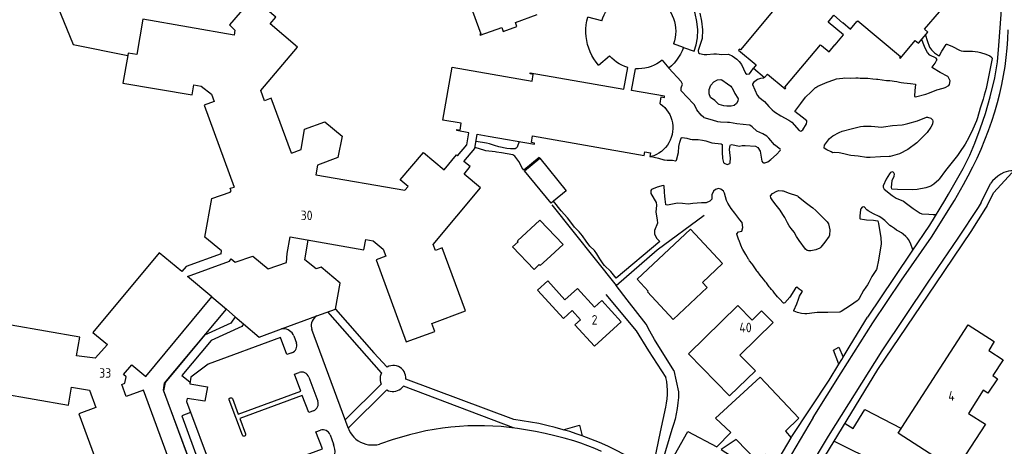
# Model space of a CAD drawing. Header units: metres. Extents: x 226218 to 240385, y 439369 to 449677.
# Tile 21 of 256: x 228250 to 228508, y 439936 to 440047. Entities that reach past the tile are written whole.
import ezdxf

# ---------------------------------------------------------------- set-up
doc = ezdxf.new("R2010")
doc.units = ezdxf.units.M
doc.header["$MEASUREMENT"] = 0
for name, color, linetype in [('DAKRAND', 4, 'Continuous'), ('DAKRAND-BYG', 4, 'Continuous'), ('HEG', 253, 'Continuous'), ('HEK', 253, 'Continuous'), ('HOOFDGEBOUW', 4, 'Continuous'), ('HUISNUMMER', 253, 'Continuous'), ('KANTVERH', 253, 'Continuous')]:
    doc.layers.add(name, color=color, linetype=linetype)
doc.styles.get("Standard").update_dxf_attribs({"font": 'iso.shx'})

msp = doc.modelspace()

# ---------------------------------------------------------------- linework, layer by layer
at = {"layer": 'DAKRAND'}
for points in [[(228320.92, 440012.42), (228323.46, 440013.32), (228324.37, 440018.67), (228329.65, 440020.62), (228334.21, 440016.86), (228333.06, 440011.26), (228327.77, 440009.21)], [(228367.75, 440008.86), (228366.04, 440010.2), (228368.98, 440013.63), (228369.57, 440017.34), (228372.48, 440016.85)], [(228302.54, 439986.05), (228302.58, 439986.83), (228298.25, 439990.34), (228300.02, 440000.47), (228304.83, 440002.14), (228305.13, 440002.54), (228304.86, 440003.21), (228305.94, 440003.51)], [(228304.69, 439984.05), (228305.11, 439984.73), (228306.15, 439983.79), (228310.81, 439985.41), (228314.81, 439982.08), (228319.58, 439983.76), (228319.77, 439986.1)]]:
    msp.add_lwpolyline(points, dxfattribs=at)
at = {"layer": 'DAKRAND-BYG'}
msp.add_line((228387.85, 439984.55), (228392.07, 439988.42), dxfattribs=at)
for points in [[(228389.52, 439999.77), (228388.92, 439999.28), (228382, 440007.79), (228386.01, 440011.04), (228392.89, 440002.53), (228389.52, 439999.77)], [(228387.85, 439984.55), (228386.04, 439982.96), (228385.82, 439983.2), (228384.49, 439981.87), (228378.84, 439987.88), (228380.32, 439989.17), (228380.1, 439989.41), (228386.02, 439994.86), (228392.07, 439988.42)]]:
    msp.add_lwpolyline(points, dxfattribs=at)
at = {"layer": 'HEG'}
msp.add_line((228389.09, 439998.83), (228405.94, 439977.72), dxfattribs=at)
at = {"layer": 'HEK'}
for points in [[(228258.8, 440052.9), (228263.69, 440040.86), (228278.02, 440037.96)], [(228405.94, 439977.72), (228416.75, 439987.05), (228429.07, 439996.12)]]:
    msp.add_lwpolyline(points, dxfattribs=at)
at = {"layer": 'HOOFDGEBOUW'}
for p, q in [((228402.23, 440047.06), (228398.55, 440048.05)), ((228423.59, 440040.11), (228421, 440041.05)), ((228401.35, 440035.47), (228404.26, 440037.91)), ((228418.01, 440036.78), (228419.78, 440034.67))]:
    msp.add_line(p, q, dxfattribs=at)
for points in [[(228365.58, 440057.32), (228370.55, 440043.69), (228370.23, 440043.58), (228370.34, 440043.28), (228376.01, 440045.34), (228376.4, 440044.26), (228379.99, 440045.57), (228379.6, 440046.65), (228385.27, 440048.71)], [(228320.92, 440012.42), (228315.64, 440026.79), (228313.86, 440026.13), (228312.86, 440028.86), (228322.52, 440040.17), (228315.36, 440046.29), (228316.85, 440048.02), (228310.77, 440053.21), (228304.66, 440046.06), (228306.1, 440044.64), (228305.87, 440043.33), (228281.98, 440047.51), (228280.36, 440038.25), (228278.14, 440038.64), (228278.02, 440037.96)], [(228402.23, 440047.06), (228402.49, 440047.86), (228402.82, 440048.64), (228403.22, 440049.38), (228403.68, 440050.08), (228404.19, 440050.75), (228404.76, 440051.37), (228405.39, 440051.93), (228406.05, 440052.45), (228406.76, 440052.9), (228407.51, 440053.29), (228408.28, 440053.61), (228409.08, 440053.87), (228409.9, 440054.06), (228410.74, 440054.18), (228411.58, 440054.23), (228412.42, 440054.21)], [(228414.42, 440053.85), (228415.22, 440053.59), (228416, 440053.25), (228416.75, 440052.85), (228417.46, 440052.39), (228418.13, 440051.86), (228418.75, 440051.28), (228419.32, 440050.65), (228419.83, 440049.97), (228420.28, 440049.26), (228420.67, 440048.5), (228420.99, 440047.71), (228421.25, 440046.9), (228421.43, 440046.07), (228421.54, 440045.23), (228421.58, 440044.38), (228421.54, 440043.53), (228421.44, 440042.69), (228421.26, 440041.86), (228421, 440041.05)], [(228447.84, 440050.57), (228438.52, 440039.45), (228438.26, 440039.66), (228438.06, 440039.42), (228442.68, 440035.54), (228441.94, 440034.66), (228444.87, 440032.21), (228445.61, 440033.09), (228450.23, 440029.22), (228450.43, 440029.46), (228450.18, 440029.67), (228459.5, 440040.79), (228459.76, 440040.58), (228459.8, 440040.63), (228461.76, 440038.99), (228463.29, 440040.81), (228463.34, 440040.76), (228465.53, 440043.38), (228461.5, 440046.76)], [(228401.35, 440035.47), (228400.7, 440036.28), (228400.13, 440037.13), (228399.61, 440038.02), (228399.17, 440038.96), (228398.8, 440039.92), (228398.5, 440040.91), (228398.27, 440041.91), (228398.13, 440042.93), (228398.06, 440043.96), (228398.07, 440044.99), (228398.15, 440046.02), (228398.32, 440047.04), (228398.55, 440048.05)], [(228461.5, 440046.76), (228462.99, 440048.53), (228465.3, 440046.57), (228465.34, 440046.63), (228467.4, 440044.92), (228469.04, 440046.88), (228469.1, 440046.84), (228469.31, 440047.09), (228480.43, 440037.76), (228480.21, 440037.51), (228480.46, 440037.31), (228484.33, 440041.93), (228485.21, 440041.19), (228487.67, 440044.12), (228486.79, 440044.85), (228490.66, 440049.47)], [(228423.59, 440040.11), (228423.23, 440039.22), (228422.81, 440038.36), (228422.32, 440037.53), (228421.77, 440036.75), (228421.16, 440036.01), (228420.5, 440035.31), (228419.78, 440034.67)], [(228278.02, 440037.96), (228276.76, 440030.77), (228294.86, 440027.64), (228295.33, 440030.32), (228297.3, 440029.97), (228299.95, 440027.83), (228300.64, 440025.95), (228298.06, 440024.98), (228305.94, 440003.51)], [(228409.02, 440034.88), (228408.24, 440035.14), (228407.49, 440035.46), (228406.76, 440035.84), (228406.08, 440036.28), (228405.42, 440036.77), (228404.82, 440037.32), (228404.26, 440037.91)], [(228327.77, 440009.21), (228327.33, 440006.74), (228350.6, 440002.67), (228351.45, 440003.68), (228349.42, 440005.38), (228355.48, 440012.59), (228360.92, 440008.03), (228364.18, 440011.94), (228364.44, 440011.73), (228366.82, 440014.57), (228367.42, 440017.74), (228364.21, 440018.3), (228364.26, 440018.6), (228365.09, 440018.45), (228365.4, 440020.23), (228360.55, 440021.08), (228362.99, 440034.97), (228383.96, 440031.28), (228384.27, 440033.05), (228383.44, 440033.2), (228383.49, 440033.49), (228408.01, 440029.18), (228409.02, 440034.88)], [(228417.55, 440025.36), (228417.47, 440025.38), (228417.78, 440027.15), (228418.6, 440027.01), (228418.65, 440027.3), (228410.01, 440028.82), (228411.01, 440034.53)], [(228418.01, 440036.78), (228417.35, 440036.27), (228416.64, 440035.82), (228415.9, 440035.43), (228415.13, 440035.11), (228414.33, 440034.86), (228413.51, 440034.67), (228412.68, 440034.55), (228411.85, 440034.51), (228411.01, 440034.53)], [(228417.55, 440025.36), (228418.15, 440024.89), (228418.7, 440024.36), (228419.2, 440023.78), (228419.64, 440023.15), (228420.01, 440022.49), (228420.32, 440021.79), (228420.55, 440021.06), (228420.72, 440020.31), (228420.81, 440019.55), (228420.83, 440018.79), (228420.77, 440018.03), (228420.64, 440017.28), (228420.43, 440016.54), (228420.15, 440015.83), (228419.81, 440015.14), (228419.4, 440014.5), (228418.93, 440013.9), (228418.4, 440013.34), (228417.82, 440012.84), (228417.2, 440012.4), (228416.53, 440012.03), (228415.83, 440011.72), (228415.11, 440011.48)], [(228372.48, 440016.85), (228384.56, 440014.72), (228384.61, 440015.02), (228383.78, 440015.16), (228384.09, 440016.94), (228413.33, 440011.79), (228413.51, 440012.78), (228414.98, 440012.52), (228414.81, 440011.53), (228415.11, 440011.48)], [(228319.77, 439986.1), (228320.55, 439990.44), (228339.89, 439987.06), (228340.36, 439989.74), (228342.33, 439989.39), (228344.97, 439987.24), (228345.66, 439985.36), (228343.09, 439984.42), (228350.96, 439962.94), (228358.44, 439965.69), (228357.72, 439967.79), (228366.52, 439971.04), (228360.43, 439987.54), (228358.65, 439986.88), (228358.06, 439988.48), (228370.44, 440003.33), (228366.14, 440006.92), (228367.75, 440008.86)], [(228414.16, 439976.01), (228420.92, 439968.8), (228429.84, 439977.16), (228428.61, 439978.5), (228433.88, 439983.46), (228425.43, 439992.49), (228411.45, 439979.37), (228414.39, 439976.23), (228414.16, 439976.01)], [(228302.54, 439986.05), (228293.3, 439982.67), (228292.17, 439981.34), (228286.25, 439986.24), (228268.9, 439965.43), (228272.74, 439962.23), (228269.45, 439958.65), (228264.59, 439959.24), (228265.45, 439964.17), (228247.52, 439967.27)], [(228244.45, 439949.49), (228262.47, 439946.37), (228263.28, 439951.05), (228267.96, 439950.3), (228269.65, 439945.72), (228265.2, 439944.08), (228274.59, 439918.61), (228291.47, 439924.83), (228282.11, 439950.29), (228277.65, 439948.65), (228276.49, 439951.79), (228277.27, 439952.08), (228277.6, 439953.8), (228276.93, 439954.35), (228279.08, 439956.94), (228282.74, 439953.9), (228300.08, 439974.73), (228293.69, 439980.05), (228304.69, 439984.05)], [(228396.67, 439968.73), (228395.19, 439967.39), (228400.29, 439961.79), (228407.31, 439968.18), (228402.21, 439973.78), (228400.29, 439972.03), (228395.81, 439976.95), (228392.56, 439973.99), (228388.1, 439978.9), (228385.41, 439976.46), (228392.16, 439969.05), (228394.47, 439971.15), (228396.67, 439968.73)], [(228424.92, 439959.8), (228437.88, 439972.44), (228441.58, 439968.65), (228444.07, 439971.08), (228447.09, 439967.99), (228438.39, 439959.49), (228442.45, 439955.33), (228435.71, 439948.75), (228424.92, 439959.8)], [(228507.38, 439958.22), (228504.68, 439954.08), (228505.91, 439953.27), (228503.36, 439949.48), (228502.16, 439950.27), (228498.26, 439944.18), (228502.7, 439941.33), (228494.86, 439929.27), (228479.86, 439939), (228498.24, 439967.4), (228505.05, 439963.02), (228503.58, 439960.7), (228507.38, 439958.22)]]:
    msp.add_lwpolyline(points, dxfattribs=at)
at = {"layer": 'KANTVERH'}
for p, q in [((228494.6, 440000), (228496.95, 440004.2)), ((228501.58, 439999.49), (228504.01, 440004.48)), ((228502.81, 439998.01), (228503.15, 439998.54)), ((228300.08, 439974.73), (228303.86, 439971.52)), ((228303.86, 439971.52), (228306.2, 439969.52)), ((228344.49, 439954.81), (228330.41, 439970.79)), ((228306.2, 439969.52), (228308.36, 439967.67)), ((228318.33, 439966.32), (228327.54, 439969.73)), ((228467.31, 439961.96), (228471.85, 439969.39)), ((228335.73, 439940.39), (228326.29, 439966.14)), ((228321.53, 439964.49), (228322.27, 439962.56)), ((228345.99, 439956.34), (228342.48, 439960.09)), ((228465.46, 439958.95), (228467.31, 439961.96)), ((228461.77, 439952.91), (228464.34, 439957.11)), ((228421.06, 439955.41), (228422.29, 439949.8)), ((228325.49, 439953.71), (228327.82, 439947.42)), ((228334.94, 439942.54), (228344.43, 439951.89)), ((228379.14, 439942.57), (228350.87, 439953.18)), ((228345.89, 439950.33), (228335.75, 439940.35)), ((228379.11, 439940.38), (228350.24, 439951.31)), ((228308.05, 439938.47), (228304.59, 439947.74)), ((228457.59, 439943.11), (228440.76, 439914.63)), ((228420.55, 439939.95), (228418.2, 439932.02)), ((228331.04, 439938.6), (228331.95, 439936.11)), ((228347.6, 439937.34), (228344, 439936.15)), ((228463.13, 439936.92), (228474.86, 439931.06))]:
    msp.add_line(p, q, dxfattribs=at)
for points in [[(228492.05, 440000), (228493.03, 440001.64), (228496.88, 440008.39), (228498.67, 440011.9), (228499.95, 440014.99), (228501.33, 440018.81), (228502.73, 440022.81), (228503.97, 440027.19), (228505.17, 440032.16), (228505.85, 440036.3), (228506.25, 440040.63), (228506.84, 440048.72), (228507.54, 440061.5), (228508.22, 440069.28), (228509.14, 440075.69)], [(228423.59, 440040.11), (228426.39, 440039.12), (228426.94, 440040.82), (228427.26, 440042.58), (228427.35, 440044.73), (228427.14, 440046.93), (228426.68, 440048.99), (228425.95, 440050.97), (228424.27, 440053.91), (228425.68, 440054.72)], [(228427.88, 440049.11), (228428.36, 440047.02), (228428.57, 440044.72), (228428.47, 440042.45), (228427.46, 440039.33), (228427.54, 440038.73), (228427.8, 440038.52), (228429.06, 440038.25), (228429.73, 440038.23), (228431.54, 440038.42), (228432.28, 440038.4), (228433.7, 440038.27), (228435.35, 440038.31), (228435.56, 440038.28), (228436.33, 440037.94), (228437.61, 440037.01), (228438.19, 440036.45), (228438.82, 440035.65), (228439.89, 440033.32), (228440.19, 440033.09), (228440.95, 440033.2), (228441.39, 440033.84), (228441.94, 440034.66)], [(228505.88, 440025.71), (228506.49, 440028.04), (228507.02, 440030.38), (228507.49, 440032.74), (228507.87, 440035.11), (228508.18, 440037.49), (228508.42, 440039.88), (228508.58, 440042.28), (228508.66, 440044.68)], [(228474.17, 440031.78), (228474.38, 440031.76), (228474.5, 440031.75), (228475.64, 440031.59), (228476.8, 440031.42), (228476.86, 440031.42), (228477.66, 440031.41), (228478.32, 440031.36), (228478.8, 440031.29), (228479.53, 440031.16), (228480.23, 440030.97), (228480.61, 440030.89), (228481.32, 440030.8), (228483.05, 440030.67), (228484.37, 440030.48), (228484.42, 440030.46), (228484.44, 440030.35), (228484.19, 440028.83), (228484.1, 440027.35), (228484.14, 440027.27), (228484.41, 440027.2), (228487.09, 440027.84), (228488.09, 440028.18), (228490, 440028.96), (228491.67, 440029.4), (228492.13, 440029.57), (228493.14, 440030.14), (228493.34, 440030.39), (228493.45, 440031.32), (228492.98, 440032.41), (228492.83, 440032.53), (228490.9, 440033.5), (228488.84, 440034.75), (228488.77, 440034.85), (228488.78, 440034.91), (228489.51, 440035.95), (228490.03, 440036.82), (228490.04, 440036.87), (228489.77, 440037.26), (228488.15, 440038.1), (228487.56, 440038.8), (228486.89, 440039.91), (228486.41, 440041.26), (228486.04, 440042.17)], [(228486.99, 440043.3), (228487.45, 440041.96), (228488.11, 440040.15), (228488.61, 440039.45), (228489.36, 440038.71), (228490.39, 440037.97), (228490.63, 440037.94), (228490.68, 440037.97), (228491.33, 440039.16), (228492.43, 440040.89), (228492.52, 440040.95), (228492.63, 440040.95), (228494.07, 440040.36), (228495.89, 440039.4), (228496.32, 440039.24), (228496.94, 440039.15), (228499.3, 440039.14), (228500.7, 440038.97), (228501.41, 440038.82), (228502.8, 440038.37), (228503.85, 440037.88), (228504.34, 440037.56), (228504.43, 440037.44), (228504.45, 440037.2), (228503.56, 440032.44), (228502.88, 440029.31), (228502.43, 440027.57), (228502.11, 440026.53), (228501.31, 440024.22), (228500.61, 440021.69), (228500.35, 440020.91), (228499.46, 440018.72), (228498.38, 440016.5), (228497.37, 440014.74), (228495.94, 440012.56), (228495.39, 440011.81), (228492.29, 440007.84), (228490.61, 440005.55), (228490.47, 440005.39), (228489.24, 440004.28), (228488.4, 440003.74), (228487.13, 440003.28), (228484.85, 440002.86), (228483.68, 440002.8), (228479.72, 440002.91), (228478.28, 440003)], [(228444.62, 440009.83), (228444.92, 440009.84), (228445.69, 440010.16), (228446.53, 440010.71), (228447.98, 440012.01), (228448.97, 440013.1), (228449.03, 440013.28), (228448.96, 440013.42), (228447.5, 440014.57), (228446.01, 440016.31), (228445.43, 440016.84), (228444.44, 440017.45), (228442.82, 440018.12), (228441.6, 440019.3), (228440.98, 440019.69), (228440.87, 440019.72), (228437.6, 440020.11), (228435.64, 440020.41), (228435.12, 440020.47), (228433.28, 440020.56), (228432.59, 440020.64), (228432.37, 440020.69), (228430.59, 440021.21), (228429, 440021.69), (228428.93, 440021.72), (228428.23, 440022.31), (228427.13, 440023.72), (228426.8, 440024.52), (228426.42, 440025.16), (228426.27, 440025.33), (228424.58, 440027.04), (228423.08, 440028.65), (228423.04, 440028.71), (228422.98, 440029.48), (228423.32, 440030.52), (228422.97, 440031.18), (228419.78, 440034.67)], [(228444.85, 440032.22), (228444.6, 440032.04), (228443.79, 440031.95), (228443.03, 440031.66), (228441.99, 440030.93), (228441.72, 440030.46), (228441.72, 440030.43), (228442.33, 440028.97), (228442.93, 440027.56), (228442.98, 440027.48), (228443.37, 440027.07), (228444.82, 440025.97), (228445.98, 440024.61), (228446.84, 440023.77), (228447.5, 440023.24), (228449.16, 440022.14), (228451.25, 440021), (228451.97, 440020.52), (228453.93, 440018.35), (228454.36, 440018.19), (228454.91, 440018.48), (228455.82, 440020.04), (228455.96, 440020.58), (228455.91, 440020.88), (228454.72, 440021.83), (228452.81, 440023.31), (228452.8, 440023.33), (228454.34, 440025.39), (228455.58, 440027.04), (228455.66, 440027.13), (228456.99, 440028.4), (228458.24, 440029.62), (228458.26, 440029.64), (228458.78, 440029.92), (228461.24, 440030.97), (228462.98, 440031.62), (228463.69, 440031.84), (228464.45, 440031.99), (228465.38, 440032.09), (228465.73, 440032.1), (228467.33, 440032.07), (228468.79, 440032.11), (228469.35, 440032.11), (228469.94, 440032.09), (228470.73, 440032.02), (228471.38, 440032.03), (228471.82, 440032.02), (228471.93, 440032.01), (228473.23, 440031.87), (228474.17, 440031.78)], [(228436.07, 440024.74), (228434.93, 440024.73), (228434.2, 440024.77), (228432.99, 440025.15), (228432.81, 440025.27), (228431.8, 440026.17), (228430.73, 440026.94), (228430.65, 440027.02), (228430.33, 440027.93), (228430.35, 440029.04), (228430.79, 440030.22), (228431.53, 440031.09), (228432.5, 440031.6), (228433.43, 440031.68), (228433.68, 440031.59), (228435.13, 440030.6), (228435.98, 440029.93), (228436.23, 440029.67), (228436.36, 440029.49), (228437.1, 440028.06), (228437.88, 440026.81), (228437.91, 440026.72), (228437.86, 440026.01), (228437.54, 440025.42), (228436.88, 440024.92), (228436.07, 440024.74)], [(228496.95, 440004.2), (228498.2, 440006.47), (228499.39, 440008.77), (228500.52, 440011.11), (228501.58, 440013.48), (228502.58, 440015.88), (228503.51, 440018.3), (228504.37, 440020.75), (228505.16, 440023.22), (228505.88, 440025.71)], [(228463.06, 440012.56), (228462.7, 440012.52), (228462.32, 440012.72), (228461.18, 440013.24), (228460.51, 440013.69), (228460.44, 440013.79), (228460.56, 440014.49), (228461.86, 440016.21), (228462.75, 440016.95), (228464.37, 440017.84), (228465.19, 440018.15), (228467.88, 440018.87), (228470, 440019.34), (228470.81, 440019.45), (228472.81, 440019.49), (228475.61, 440019.25), (228476.04, 440019.29), (228478.4, 440019.61), (228480.91, 440019.83), (228481.33, 440019.89), (228482.37, 440020.13), (228484.89, 440020.89), (228487.3, 440021.82), (228487.52, 440021.85), (228488.38, 440021.59), (228488.88, 440021.1), (228488.95, 440020.76), (228488.82, 440020.02), (228488.44, 440019.19), (228487.43, 440017.82), (228484.77, 440015.09), (228482.41, 440013.33), (228480.2, 440012.23), (228477.76, 440011.52), (228477.53, 440011.49), (228475.24, 440011.46), (228472.52, 440011.27), (228472.02, 440011.27), (228471.59, 440011.3), (228469.38, 440011.61), (228467.5, 440011.77), (228467.04, 440011.83), (228465.63, 440012.24), (228464.44, 440012.48), (228463.06, 440012.56)], [(228415.11, 440011.48), (228415.9, 440011.38), (228417.03, 440011.08), (228418.49, 440010.65), (228418.64, 440010.62), (228419.38, 440010.54), (228420.73, 440010.52), (228421.53, 440010.35), (228421.61, 440010.36), (228421.77, 440010.57), (228422.3, 440012.54), (228422.43, 440014.16), (228422.64, 440015.29), (228422.97, 440016.3), (228423.11, 440016.46), (228423.23, 440016.48), (228424.45, 440016.3), (228425.38, 440016.05), (228425.93, 440015.94), (228427.47, 440015.96), (228428.64, 440015.84), (228429.5, 440015.63), (228431.02, 440015.1), (228433.48, 440014.81), (228433.71, 440014.68), (228433.72, 440014.66), (228433.73, 440013.68), (228433.73, 440013.6), (228433.78, 440012.66), (228433.86, 440010.99), (228434.14, 440009.92), (228434.29, 440009.73), (228435.07, 440009.46), (228435.73, 440009.71), (228435.82, 440009.87), (228435.9, 440011.18), (228435.72, 440012.5), (228435.71, 440013.44), (228435.83, 440014.4), (228435.93, 440014.55), (228436.28, 440014.64), (228438.17, 440014.23), (228438.98, 440014.4), (228439.74, 440014.44), (228442.46, 440014.19), (228443.13, 440013.86), (228443.73, 440012.89), (228444.14, 440010.33), (228444.43, 440009.94), (228444.62, 440009.83)], [(228386.01, 440011.04), (228385.83, 440011.26), (228381.75, 440007.98), (228381.26, 440008.65), (228380.8, 440009.64), (228380.44, 440010.25), (228379.41, 440011.57), (228378.91, 440011.96), (228375.92, 440012.45), (228374.59, 440012.66), (228374.27, 440012.71), (228371.83, 440013.04), (228371.58, 440013.09), (228369.01, 440013.85)], [(228380.57, 440015.42), (228380.02, 440013.98), (228379.82, 440013.68), (228379.48, 440013.57), (228378.3, 440013.54), (228377.3, 440013.64), (228375.23, 440014.07), (228374.09, 440014.38), (228372.79, 440014.82), (228372.02, 440014.99), (228369.27, 440015.45)], [(228478.28, 440003), (228478.21, 440003.04), (228478.08, 440003.41), (228478.27, 440005.22), (228478.81, 440006.38), (228478.87, 440006.86), (228478.76, 440007.25), (228478.55, 440007.44), (228478.27, 440007.47), (228477.85, 440007.29), (228477.55, 440006.98), (228476.74, 440005.62), (228475.93, 440003.86), (228475.9, 440003.51), (228476.22, 440002.95), (228478.28, 440001.27), (228479.34, 440000.64), (228481.22, 439999.78), (228482.05, 439999.22), (228483.75, 439997.9), (228485.58, 439996.7), (228485.9, 439996.55), (228486.02, 439996.53), (228487.93, 439996.41), (228489.05, 439996.29), (228489.18, 439996.28), (228489.63, 439996.36), (228489.9, 439996.44)], [(228502.81, 439998.01), (228504.88, 440002.1), (228509.64, 440007.23)], [(228507.53, 440007.3), (228506.74, 440006.86), (228505.98, 440006.35), (228505.27, 440005.79), (228504.61, 440005.16), (228504.01, 440004.48)], [(228512.51, 440007.08), (228511.92, 440007.35), (228511.31, 440007.56), (228510.68, 440007.69), (228510.04, 440007.76), (228509.4, 440007.75), (228508.76, 440007.67), (228508.14, 440007.52), (228507.53, 440007.3)], [(228439.11, 439987.23), (228439.1, 439987.27), (228438.67, 439988.3), (228438.18, 439989.48), (228438.15, 439989.57), (228437.59, 439991.15), (228437.59, 439991.23), (228438.03, 439991.74), (228438.9, 439991.97), (228439.19, 439992.92), (228438.98, 439994.25), (228438.94, 439994.31), (228438.42, 439994.88), (228437.03, 439996.65), (228436.15, 439997.87), (228435.26, 439999.27), (228434.89, 439999.97), (228434.37, 440001.92), (228434.08, 440002.43), (228433.43, 440002.93), (228432.76, 440003.09), (228432.03, 440002.91), (228431.44, 440002.4), (228431.02, 440001.44), (228431.05, 440000.31), (228430.52, 439999.81), (228429.53, 439999.38), (228429.35, 439999.35), (228428.4, 439999.39), (228428.33, 439999.38), (228426.03, 439999.16), (228424.85, 439999.04), (228424.83, 439999.04), (228423.34, 439999.23), (228422.04, 439999.27), (228419.39, 439998.78), (228419.03, 439998.88), (228418.99, 439998.93), (228418.79, 440000.37), (228418.71, 440001.11), (228418.62, 440002.21), (228418.56, 440003.81), (228418.54, 440003.85), (228418.28, 440003.91), (228416.71, 440003.47), (228415.26, 440002.84), (228415.06, 440002.61), (228415.1, 440001.78), (228416.46, 439999.43), (228416.52, 439998.74)], [(228447.57, 439999.18), (228446.85, 440000.15), (228446.51, 440000.65), (228446.44, 440001.17), (228446.92, 440001.82), (228448.05, 440002.47), (228448.63, 440002.59), (228449.55, 440002.54), (228449.76, 440002.49), (228451.28, 440001.89), (228453.24, 440001.29), (228453.51, 440001.17), (228453.7, 440001.05), (228455.5, 439999.57), (228456.89, 439998.54), (228457.5, 439998.07), (228458.31, 439997.38), (228458.84, 439996.88), (228461.24, 439994.36), (228461.58, 439993.83), (228461.98, 439992.33), (228461.87, 439990.91), (228461.75, 439990.63), (228460.62, 439989.03), (228459.6, 439987.74), (228459.36, 439987.53), (228458.32, 439987.02), (228456.97, 439986.76), (228456.37, 439986.79), (228455.99, 439986.92), (228455.59, 439987.27), (228453.9, 439989.54), (228453.26, 439990.53), (228452.63, 439991.67), (228451.83, 439992.64), (228451.3, 439993.38), (228450.84, 439994.16), (228450.14, 439995.57), (228449.68, 439996.29), (228448.91, 439997.41), (228447.57, 439999.18)], [(228416.52, 439998.74), (228416.37, 439996.93), (228416.74, 439994.92), (228416.77, 439994.03), (228416.06, 439992.14), (228416.03, 439991.23), (228416.51, 439990.1), (228417.43, 439989.28), (228406.02, 439979.59), (228404.54, 439981.34), (228402.95, 439982.98), (228402.57, 439983.42), (228401.71, 439984.66), (228400.94, 439986.04), (228400.26, 439986.86), (228399.08, 439988.06), (228398.13, 439989.29), (228397.18, 439990.69), (228396.26, 439991.76), (228395.06, 439993.02), (228394.12, 439994.33), (228393.22, 439995.46), (228391.56, 439997.26), (228389.52, 439999.77)], [(228501.58, 439999.49), (228500.79, 439998.18), (228495.53, 439990.11), (228487.65, 439978.58), (228475.55, 439960.59), (228461.54, 439938.26), (228456.32, 439929.48)], [(228457.59, 439943.11), (228464.9, 439954.84), (228473.21, 439967.89), (228480.75, 439979.08), (228488.62, 439990.37), (228494.04, 439999.02), (228494.6, 440000)], [(228483.74, 439987.04), (228483.08, 439988.82), (228482.59, 439989.74), (228482.32, 439990.15), (228481.9, 439990.59), (228481.14, 439991.2), (228480.72, 439991.48), (228479.93, 439991.92), (228479.46, 439992.25), (228478.92, 439992.67), (228478.12, 439993.14), (228477.69, 439993.43), (228476.33, 439994.73), (228475.31, 439995.52), (228474.92, 439995.75), (228473.36, 439996.52), (228471.99, 439997.3), (228471.66, 439997.53), (228470.99, 439998.29), (228470.82, 439998.37), (228470.46, 439998.28), (228470.04, 439997.82), (228469.95, 439997.56), (228469.79, 439996.01), (228469.79, 439995.27), (228469.87, 439995.2), (228471.04, 439995.01), (228471.58, 439994.95), (228473.36, 439994.8), (228474.48, 439994.68), (228474.53, 439994.62), (228474.67, 439994), (228475.34, 439990.18), (228475.44, 439988.69), (228475.43, 439988.65), (228474.67, 439984.38), (228474.27, 439982.21), (228474.27, 439982.19), (228474.14, 439981.92), (228473, 439980.08), (228472.19, 439978.52), (228471.81, 439977.86), (228471.42, 439977.26), (228470.81, 439976.43), (228469.65, 439974.34), (228469.37, 439973.95), (228469.09, 439973.69), (228467.35, 439972.45), (228464.95, 439970.87), (228464.61, 439970.71)], [(228471.88, 439969.37), (228478.87, 439979.84), (228483.51, 439986.7), (228488.16, 439993.53), (228492.05, 440000)], [(228460.66, 439932.87), (228474.57, 439955.7), (228489.7, 439978.14), (228498.94, 439991.85), (228502.81, 439998.01)], [(228332.44, 439971.54), (228333.7, 439978.34), (228328.67, 439982.52), (228327.37, 439982.04), (228324.39, 439984.47), (228325.29, 439989.61)], [(228464.61, 439970.71), (228464.51, 439970.7), (228461.43, 439970.67), (228458.63, 439970.6), (228457.94, 439970.56), (228455.94, 439970.31), (228455.41, 439970.29), (228454.57, 439970.38), (228453.47, 439970.65), (228452.58, 439970.97), (228452.48, 439971.06), (228452.49, 439971.19), (228453.35, 439972.91), (228453.74, 439974.15), (228454.03, 439974.88), (228454.74, 439976.04), (228454.76, 439976.21), (228454.75, 439976.22), (228453.96, 439976.74), (228453.28, 439977.23), (228453, 439977.05), (228451.52, 439974.66), (228450.14, 439973.13), (228449.92, 439973.04), (228449.86, 439973.06), (228448.75, 439974.21), (228448.27, 439974.74), (228447.92, 439975.15), (228447.5, 439975.73), (228447.1, 439976.23), (228446.71, 439976.68), (228446.31, 439977.1), (228446.08, 439977.4), (228445.35, 439978.37), (228445.11, 439978.68), (228444.58, 439979.33), (228444.12, 439979.92), (228443.72, 439980.43), (228443.06, 439981.26), (228442.95, 439981.39), (228442.82, 439981.58), (228442.33, 439982.32), (228441.74, 439983.16), (228441.53, 439983.45), (228440.94, 439984.17), (228440.7, 439984.5), (228440.64, 439984.59), (228439.93, 439985.8), (228439.18, 439987.11), (228439.11, 439987.23)], [(228421.06, 439955.41), (228416, 439963.52), (228414.83, 439965.76), (228413.81, 439967.55), (228408.88, 439973.99), (228405.94, 439977.72)], [(228403.23, 439975.39), (228411.18, 439965.8), (228414.45, 439960.58), (228419.01, 439953.62)], [(228296.13, 439926.58), (228287.35, 439950.28), (228287.67, 439952.13), (228303.86, 439971.52)], [(228327.54, 439969.73), (228332.44, 439971.54), (228342.48, 439960.09)], [(228306.2, 439969.52), (228305.03, 439967.85), (228298.11, 439964.65), (228287.79, 439952.25), (228287.43, 439950.1), (228297.49, 439922.81)], [(228308.36, 439967.67), (228307.89, 439967), (228299.84, 439963.3), (228292.21, 439954.16), (228294.33, 439952.43)], [(228308.36, 439967.67), (228312.46, 439964.15), (228318.33, 439966.32)], [(228327.54, 439969.73), (228327.16, 439969.46), (228326.83, 439969.14), (228326.56, 439968.78), (228326.34, 439968.38), (228326.19, 439967.94), (228326.11, 439967.49), (228326.1, 439967.03), (228326.16, 439966.58), (228326.29, 439966.14)], [(228321.53, 439964.49), (228321.34, 439964.89), (228321.09, 439965.26), (228320.79, 439965.58), (228320.44, 439965.85), (228320.05, 439966.07), (228319.64, 439966.23), (228319.21, 439966.33), (228318.77, 439966.36), (228318.33, 439966.32)], [(228321.03, 439960.09), (228319.71, 439959.6), (228318.08, 439964.07), (228299.08, 439957.1), (228294.52, 439953.66), (228294.25, 439951.98), (228298.91, 439951.13), (228298.22, 439947.35), (228293.55, 439948.12), (228293.42, 439947.31), (228300.17, 439929.3), (228306.28, 439931.54), (228307.93, 439927.12), (228329.01, 439934.89), (228327.34, 439939.32), (228328.54, 439939.76)], [(228321.03, 439960.09), (228321.37, 439960.26), (228321.68, 439960.48), (228321.93, 439960.76), (228322.13, 439961.08), (228322.27, 439961.43), (228322.34, 439961.81), (228322.34, 439962.18), (228322.27, 439962.56)], [(228464.34, 439957.11), (228462.88, 439960.75), (228464.35, 439961.57), (228465.46, 439958.95)], [(228464.34, 439957.11), (228465.07, 439958.31), (228465.46, 439958.95)], [(228305.43, 439948.05), (228306.96, 439943.98), (228323.33, 439950.01), (228321.68, 439954.47), (228322.89, 439954.9)], [(228325.49, 439953.71), (228325.31, 439954.06), (228325.07, 439954.37), (228324.77, 439954.63), (228324.43, 439954.83), (228324.06, 439954.96), (228323.67, 439955.02), (228323.28, 439955), (228322.89, 439954.9)], [(228344.49, 439954.81), (228344.29, 439954.34), (228344.16, 439953.85), (228344.11, 439953.35), (228344.14, 439952.85), (228344.25, 439952.36), (228344.43, 439951.89)], [(228350.87, 439953.18), (228350.88, 439953.69), (228350.8, 439954.2), (228350.65, 439954.68), (228350.43, 439955.14), (228350.14, 439955.55), (228349.78, 439955.92), (228349.38, 439956.23), (228348.93, 439956.47), (228348.45, 439956.64), (228347.95, 439956.73), (228347.45, 439956.75), (228346.94, 439956.69), (228346.45, 439956.55), (228345.99, 439956.34)], [(228418.97, 439945.78), (228419.19, 439946.89), (228419.34, 439948.01), (228419.42, 439949.13), (228419.42, 439950.26), (228419.36, 439951.39), (228419.22, 439952.51), (228419.01, 439953.62)], [(228422.07, 439925.46), (228423.68, 439928.17), (228419.73, 439930.47), (228424.77, 439939.47), (228432.34, 439935.39), (228436, 439939.15), (228432.02, 439942.95), (228443.74, 439953.66), (228453.85, 439942.95), (228450.37, 439939.52), (228451.8, 439937.8)], [(228451.8, 439937.8), (228452.01, 439938.15), (228461.77, 439952.91)], [(228345.89, 439950.33), (228346.34, 439950.13), (228346.8, 439950), (228347.28, 439949.93), (228347.77, 439949.94), (228348.25, 439950.01), (228348.71, 439950.15), (228349.15, 439950.35), (228349.56, 439950.62), (228349.92, 439950.94), (228350.24, 439951.31)], [(228422.29, 439949.8), (228422.27, 439948.36), (228422.17, 439946.92), (228421.99, 439945.5), (228421.74, 439944.08), (228421.42, 439942.68), (228421.02, 439941.3), (228420.55, 439939.95)], [(228304.59, 439947.74), (228304.58, 439947.9), (228304.63, 439948.06), (228304.73, 439948.19), (228304.87, 439948.28), (228305.03, 439948.31), (228305.2, 439948.27), (228305.34, 439948.18), (228305.43, 439948.05)], [(228326.66, 439944.9), (228325.43, 439944.43), (228323.76, 439948.89), (228307.37, 439942.87), (228308.88, 439938.81)], [(228326.66, 439944.9), (228327, 439945.07), (228327.3, 439945.31), (228327.55, 439945.6), (228327.75, 439945.93), (228327.88, 439946.29), (228327.93, 439946.67), (228327.91, 439947.05), (228327.82, 439947.42)], [(228294.49, 439944.44), (228292.16, 439943.57), (228298.14, 439927.32), (228301.95, 439921.93), (228306.52, 439918.07)], [(228415.47, 439929.22), (228417.58, 439939.38), (228418.97, 439945.78)], [(228465.94, 439941.53), (228468.07, 439940.23), (228471.12, 439945.25), (228480.76, 439940.22)], [(228392.12, 439939.91), (228389.99, 439940.5), (228387.84, 439941.03), (228385.68, 439941.5), (228383.51, 439941.92), (228381.33, 439942.27), (228379.14, 439942.57)], [(228331.04, 439938.6), (228330.86, 439938.94), (228330.63, 439939.23), (228330.35, 439939.48), (228330.02, 439939.68), (228329.66, 439939.8), (228329.29, 439939.86), (228328.91, 439939.85), (228328.54, 439939.76)], [(228335.73, 439940.39), (228336.02, 439939.72), (228336.37, 439939.08), (228336.8, 439938.48), (228337.28, 439937.94), (228337.82, 439937.45), (228338.41, 439937.02), (228339.04, 439936.65), (228339.7, 439936.35), (228340.4, 439936.13), (228341.11, 439935.98), (228341.84, 439935.91), (228342.57, 439935.91), (228343.29, 439935.99), (228344, 439936.15)], [(228358.32, 439939.98), (228356.15, 439939.58), (228353.99, 439939.11), (228351.84, 439938.58), (228349.71, 439937.99), (228347.6, 439937.34)], [(228369.33, 439940.96), (228367.11, 439940.91), (228364.91, 439940.79), (228362.7, 439940.6), (228360.51, 439940.33), (228358.32, 439939.98)], [(228382.26, 439939.91), (228380.12, 439940.24), (228377.97, 439940.51), (228375.82, 439940.72), (228373.65, 439940.86), (228371.49, 439940.94), (228369.33, 439940.96)], [(228394.9, 439936.98), (228392.4, 439937.69), (228389.89, 439938.33), (228387.36, 439938.92), (228384.82, 439939.45), (228382.26, 439939.91)], [(228392.12, 439939.91), (228396.41, 439941.11), (228397.11, 439938.29)], [(228397.11, 439938.29), (228395.46, 439938.87), (228393.8, 439939.41), (228392.12, 439939.91)], [(228308.88, 439938.81), (228308.91, 439938.64), (228308.87, 439938.48), (228308.77, 439938.34), (228308.63, 439938.25), (228308.46, 439938.21), (228308.3, 439938.24), (228308.15, 439938.33), (228308.05, 439938.47)], [(228402.16, 439934.21), (228400.39, 439935), (228398.58, 439935.73), (228396.76, 439936.39), (228394.9, 439936.98)], [(228410.14, 439932.25), (228408.05, 439933.42), (228405.92, 439934.52), (228403.76, 439935.56), (228401.57, 439936.53), (228399.35, 439937.44), (228397.11, 439938.29)], [(228448.55, 439932.19), (228447.84, 439933.03), (228446.55, 439931.96), (228445.29, 439933.41), (228442.9, 439931.67), (228437.4, 439937.38), (228433.5, 439934.72), (228437.12, 439932.4), (228431.97, 439923.64), (228427.85, 439925.89), (228426.34, 439923.03)], [(228448.55, 439932.19), (228448.71, 439932.46), (228451.8, 439937.8)], [(228329.75, 439929.15), (228330.26, 439929.55), (228330.73, 439930), (228331.15, 439930.51), (228331.51, 439931.05), (228331.81, 439931.64), (228332.04, 439932.25), (228332.2, 439932.88), (228332.3, 439933.53), (228332.32, 439934.19), (228332.27, 439934.84), (228332.14, 439935.48), (228331.95, 439936.11)]]:
    msp.add_lwpolyline(points, dxfattribs=at)

# ---------------------------------------------------------------- texts
at = {"layer": 'HUISNUMMER'}
for s, p in [('30', (228323.32, 439994.84)), ('2', (228399.55, 439967.46)), ('40', (228438.25, 439965.45)), ('33', (228270.53, 439953.53)), ('4', (228492.99, 439947.52))]:
    msp.add_text(s, height=2.5, dxfattribs=at).set_placement(p)

doc.saveas('drawing.dxf')
